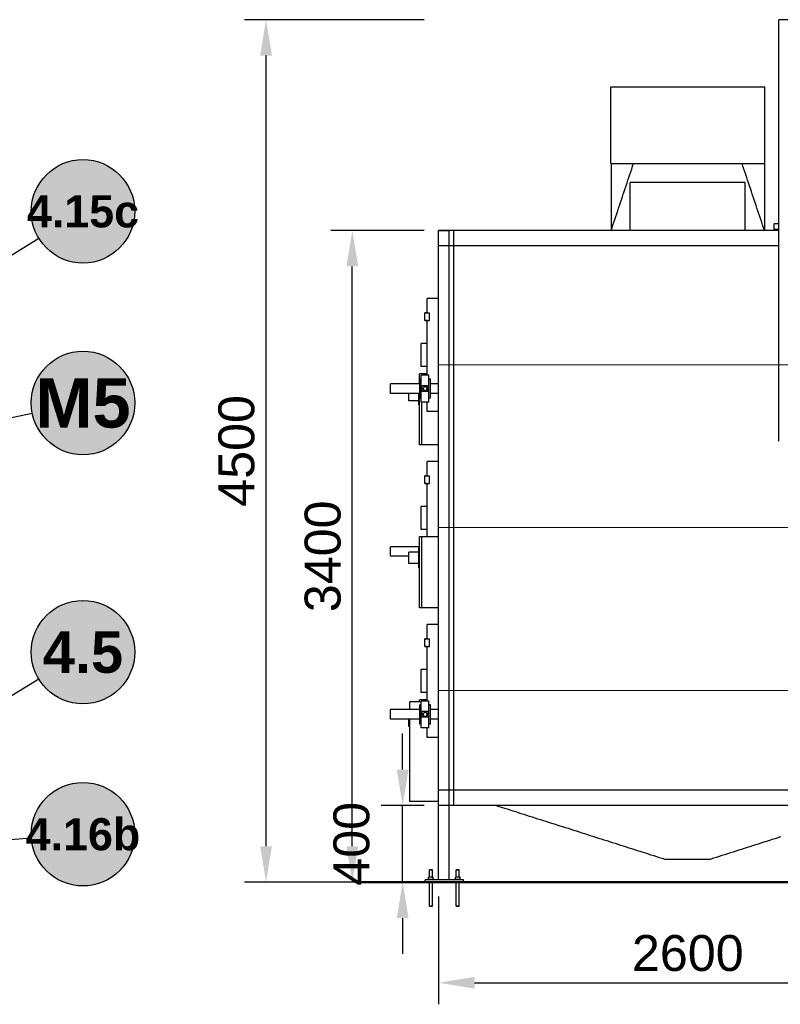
# Model space of a CAD drawing. Header units: millimetres. Extents: x 0 to 420, y 0 to 297.
# Tile 15 of 19: x 230 to 283, y 191 to 259. Entities that reach past the tile are written whole.
import ezdxf
from ezdxf.enums import TextEntityAlignment as Align

# ---------------------------------------------------------------- set-up
doc = ezdxf.new("R2010")
doc.units = ezdxf.units.MM
doc.header["$LTSCALE"] = 0.5
for name, color, linetype, lineweight in [('AUXILIAR', 9, 'CONTINUOUS', 13), ('CONTORNO', 7, 'CONTINUOUS', 50), ('COTAS', 7, 'CONTINUOUS', 25), ('FINO', 7, 'CONTINUOUS', 25), ('RELLENO', 9, 'CONTINUOUS', 13)]:
    doc.layers.add(name, color=color, linetype=linetype, lineweight=lineweight)
doc.styles.add('NEGRITA', font='arialbd.ttf')
doc.styles.get("Standard").update_dxf_attribs({"font": 'arial.ttf'})
doc.dimstyles.new('IRAM', dxfattribs={"dimtxt": 2.5, "dimasz": 2.5, "dimexe": 1.5, "dimexo": 1, "dimgap": 0.8, "dimtad": 1, "dimdec": 1, "dimtxsty": 'Standard', "dimcen": 2.5, "dimazin": 3, "dimtfac": 1, "dimtmove": 0, "dimatfit": 3})

msp = doc.modelspace()

# ---------------------------------------------------------------- hatches: boundary and pattern name
at = {"layer": 'RELLENO', "true_color": 0xffffff}
h = msp.add_hatch(color=7, dxfattribs=at)
edge = h.paths.add_edge_path()
edge.add_arc((234.1333, 245.7067), 3.6, 0, 360)
h = msp.add_hatch(color=7, dxfattribs=at)
edge = h.paths.add_edge_path()
edge.add_arc((234.1333, 232.3733), 3.6, 0, 360)
h = msp.add_hatch(color=7, dxfattribs=at)
edge = h.paths.add_edge_path()
edge.add_arc((234.1333, 215.04), 3.6, 0, 360)
h = msp.add_hatch(color=7, dxfattribs=at)
edge = h.paths.add_edge_path()
edge.add_arc((234.1333, 202.3733), 3.6, 0, 360)

# ---------------------------------------------------------------- linework, layer by layer
at = {"layer": 'AUXILIAR'}
for p, q in [((258.8667, 235.04), (302.2, 235.04)), ((258.8667, 223.7067), (302.2, 223.7067)), ((258.8667, 212.3733), (302.2, 212.3733))]:
    msp.add_line(p, q, dxfattribs=at)
at = {"layer": 'CONTORNO'}
msp.add_line((253.5333, 199.04), (302.8667, 199.04), dxfattribs=at)
at = {"layer": 'COTAS'}
for p, q in [((231.0674, 243.8199), (216.8, 235.04)), ((230.6079, 231.6446), (215.8133, 228.5867)), ((231.0648, 213.1574), (216.4, 204.16)), ((230.5439, 202.0972), (216.8, 201.04))]:
    msp.add_line(p, q, dxfattribs=at)
for centre in [(234.1333, 245.7067), (234.1333, 232.3733), (234.1333, 215.04), (234.1333, 202.3733)]:
    msp.add_circle(centre, 3.6, dxfattribs=at)
at = {"layer": 'FINO'}
for p, q in [((283.2, 259.04), (282.5333, 259.04)), ((282.5333, 229.7067), (282.5333, 259.04)), ((270.84, 249.04), (270.84, 254.3733)), ((281.56, 249.04), (281.56, 254.3733)), ((280.2, 247.7067), (272.2, 247.7067)), ((272.2, 244.3733), (272.2, 247.7067)), ((280.2, 244.3733), (280.2, 247.7067)), ((282.5333, 244.84), (282.2, 244.84)), ((282.2, 244.44), (282.2, 244.84)), ((258.8667, 199.2), (258.8667, 244.3733)), ((258.8667, 244.3733), (259.6, 244.3733)), ((259.9333, 244.3733), (258.8667, 244.3733)), ((258.8667, 204.3733), (258.8667, 244.3733)), ((282.5333, 244.3733), (258.8667, 244.3733)), ((258.8667, 243.3067), (258.8667, 244.3733)), ((259.6, 199.2), (259.6, 244.3733)), ((259.9333, 204.3733), (259.9333, 244.3733)), ((282.5333, 244.3733), (259.9333, 244.3733)), ((259.9333, 204.3733), (259.9333, 244.3733)), ((282.5333, 244.44), (282.2, 244.44)), ((282.5333, 243.3067), (258.8667, 243.3067)), ((258.8667, 239.64), (258.0667, 239.64)), ((258.0667, 238.64), (258.0667, 239.64)), ((257.9067, 238.1067), (257.9067, 238.64)), ((258.2267, 238.1067), (258.2267, 238.64)), ((258.0667, 234.3067), (258.0667, 238.1067)), ((258.0667, 236.5067), (257.6667, 236.5067)), ((257.6667, 234.9067), (257.6667, 236.5067)), ((257.6933, 234.4), (257.5333, 234.4)), ((257.5333, 233.7067), (257.5333, 234.4)), ((258.0667, 234.4), (257.5333, 234.4)), ((257.5333, 233.7067), (257.5333, 234.4)), ((258.0667, 234.9067), (257.6667, 234.9067)), ((258.2, 234.3067), (257.6667, 234.3067)), ((257.6667, 232.44), (257.6667, 234.3067)), ((257.6933, 234.3067), (257.6933, 234.4)), ((258.2, 232.44), (258.2, 234.3067)), ((257.56, 233.7067), (255.5333, 233.7067)), ((257.6667, 234.04), (257.56, 234.04)), ((257.56, 232.7067), (257.56, 234.04)), ((258.3067, 234.04), (258.2, 234.04)), ((258.3067, 232.7067), (258.3067, 234.04)), ((258.8667, 233.7067), (258.3067, 233.7067)), ((257.56, 233.04), (255.5333, 233.04)), ((257.5333, 229.4667), (257.5333, 233.04)), ((257.5333, 229.4667), (257.5333, 233.04)), ((257.7333, 233.1733), (257.7333, 233.5733)), ((258.1333, 233.5733), (257.7333, 233.5733)), ((258.1333, 233.1733), (257.7333, 233.1733)), ((258.1333, 233.1733), (258.1333, 233.5733)), ((258.8667, 233.04), (258.3067, 233.04)), ((257.4933, 232.5333), (256.8, 232.5333)), ((257.5333, 232.24), (257.4933, 232.24)), ((257.6667, 232.7067), (257.56, 232.7067)), ((258.2, 232.44), (257.6667, 232.44)), ((257.6933, 229.4667), (257.6933, 232.44)), ((258.0667, 231.7733), (258.0667, 232.44)), ((258.3067, 232.7067), (258.2, 232.7067)), ((258.8667, 231.7733), (258.0667, 231.7733)), ((257.6933, 229.4667), (257.5333, 229.4667)), ((258.8667, 229.4667), (257.5333, 229.4667)), ((258.8667, 228.3067), (258.0667, 228.3067)), ((258.0667, 227.3067), (258.0667, 228.3067)), ((257.9067, 226.7733), (257.9067, 227.3067)), ((258.0667, 223.0667), (258.0667, 226.7733)), ((258.2267, 226.7733), (258.2267, 227.3067)), ((258.0667, 225.1733), (257.6667, 225.1733)), ((257.6667, 223.5733), (257.6667, 225.1733)), ((258.0667, 223.5733), (257.6667, 223.5733)), ((257.6933, 223.0667), (257.5333, 223.0667)), ((257.5333, 218.1333), (257.5333, 223.0667)), ((258.8667, 223.0667), (257.5333, 223.0667)), ((257.5333, 218.1333), (257.5333, 223.0667)), ((257.6933, 218.1333), (257.6933, 223.0667)), ((257.5333, 222.3733), (255.5333, 222.3733)), ((257.4933, 222), (256.8, 222)), ((257.5333, 222.2933), (257.4933, 222.2933)), ((256.8, 221.7067), (255.5333, 221.7067)), ((257.4933, 221.2), (256.8, 221.2)), ((257.5333, 220.9067), (257.4933, 220.9067)), ((257.6933, 218.1333), (257.5333, 218.1333)), ((258.8667, 218.1333), (257.5333, 218.1333)), ((258.8667, 216.9733), (258.0667, 216.9733)), ((258.0667, 215.9733), (258.0667, 216.9733)), ((257.9067, 215.44), (257.9067, 215.9733)), ((258.2267, 215.44), (258.2267, 215.9733)), ((258.0667, 211.64), (258.0667, 215.44)), ((258.0667, 213.84), (257.6667, 213.84)), ((257.6667, 212.24), (257.6667, 213.84)), ((257.6933, 211.7333), (257.5333, 211.7333)), ((257.5333, 211.5733), (257.5333, 211.7333)), ((258.0667, 211.7333), (257.5333, 211.7333)), ((257.5333, 211.5733), (257.5333, 211.7333)), ((258.0667, 212.24), (257.6667, 212.24)), ((257.6933, 211.64), (257.6933, 211.7333)), ((257.56, 211.04), (255.5333, 211.04)), ((257.6667, 211.5733), (256.8667, 211.5733)), ((256.8667, 211.04), (256.8667, 211.5733)), ((257.6667, 211.3733), (257.56, 211.3733)), ((257.56, 210.04), (257.56, 211.3733)), ((258.2, 211.64), (257.6667, 211.64)), ((257.6667, 209.7733), (257.6667, 211.64)), ((258.2, 209.7733), (258.2, 211.64)), ((258.3067, 211.3733), (258.2, 211.3733)), ((258.3067, 210.04), (258.3067, 211.3733)), ((258.8667, 211.04), (258.3067, 211.04)), ((257.56, 210.3733), (255.5333, 210.3733)), ((256.8667, 204.64), (256.8667, 210.3733)), ((257.7333, 210.5067), (257.7333, 210.9067)), ((258.1333, 210.9067), (257.7333, 210.9067)), ((258.1333, 210.5067), (257.7333, 210.5067)), ((258.1333, 210.5067), (258.1333, 210.9067)), ((258.8667, 210.3733), (258.3067, 210.3733)), ((256.8667, 209.8667), (256.8, 209.8667)), ((257.6667, 210.04), (257.56, 210.04)), ((258.2, 209.7733), (257.6667, 209.7733)), ((258.0667, 209.1067), (258.0667, 209.7733)), ((258.3067, 210.04), (258.2, 210.04)), ((258.8667, 209.1067), (258.0667, 209.1067)), ((284.2, 205.44), (258.8667, 205.44)), ((258.8667, 204.3733), (258.8667, 205.44)), ((258.8667, 204.64), (256.8667, 204.64)), ((259.9333, 204.3733), (258.8667, 204.3733)), ((284.2, 204.3733), (258.8667, 204.3733)), ((284.2, 204.3733), (259.9333, 204.3733)), ((274.6, 200.64), (277.8, 200.64)), ((258.4933, 199.3867), (258.1733, 199.3867)), ((258.1733, 199.2), (258.1733, 199.3867)), ((258.2267, 199.3867), (258.2267, 199.9067)), ((258.44, 199.3867), (258.44, 199.9067)), ((258.4933, 199.2), (258.4933, 199.3867)), ((260.36, 199.3867), (260.04, 199.3867)), ((260.04, 199.2), (260.04, 199.3867)), ((260.0933, 199.3867), (260.0933, 199.9067)), ((260.3067, 199.3867), (260.3067, 199.9067)), ((260.36, 199.2), (260.36, 199.3867)), ((260.6, 199.2), (257.9333, 199.2)), ((257.9333, 199.04), (257.9333, 199.2)), ((260.6, 199.04), (257.9333, 199.04)), ((258.1333, 199.2), (258.1333, 199.24)), ((258.2267, 197.3733), (258.2267, 199.04)), ((258.44, 197.3733), (258.44, 199.04)), ((258.5333, 199.2), (258.5333, 199.24)), ((260, 199.2), (260, 199.24)), ((260.0933, 197.3733), (260.0933, 199.04)), ((260.3067, 197.3733), (260.3067, 199.04)), ((260.4, 199.2), (260.4, 199.24)), ((260.6, 199.04), (260.6, 199.2))]:
    msp.add_line(p, q, dxfattribs=at)
for points in [[(270.84, 254.3733), (271.0427, 254.3733), (271.244, 254.3733), (271.4467, 254.3733), (271.6493, 254.3733), (271.8507, 254.3733), (272.0533, 254.3733), (272.256, 254.3733), (272.4587, 254.3733), (272.66, 254.3733), (272.8627, 254.3733), (273.0653, 254.3733), (273.2667, 254.3733), (273.4693, 254.3733), (273.672, 254.3733), (273.8733, 254.3733), (274.076, 254.3733), (274.2787, 254.3733), (274.4813, 254.3733), (274.6827, 254.3733), (274.8853, 254.3733), (275.088, 254.3733), (275.2893, 254.3733), (275.492, 254.3733), (275.6947, 254.3733), (275.896, 254.3733), (276.0987, 254.3733), (276.3013, 254.3733), (276.504, 254.3733), (276.7053, 254.3733), (276.908, 254.3733), (277.1107, 254.3733), (277.312, 254.3733), (277.5147, 254.3733), (277.7173, 254.3733), (277.9187, 254.3733), (278.1213, 254.3733), (278.324, 254.3733), (278.5267, 254.3733), (278.728, 254.3733), (278.9307, 254.3733), (279.1333, 254.3733), (279.3347, 254.3733), (279.5373, 254.3733), (279.74, 254.3733), (279.9413, 254.3733), (280.144, 254.3733), (280.3467, 254.3733), (280.5493, 254.3733), (280.7507, 254.3733), (280.9533, 254.3733), (281.156, 254.3733), (281.3573, 254.3733), (281.56, 254.3733)], [(270.84, 249.04), (271.0427, 249.04), (271.244, 249.04), (271.4467, 249.04), (271.6493, 249.04), (271.8507, 249.04), (272.0533, 249.04), (272.256, 249.04), (272.4587, 249.04), (272.66, 249.04), (272.8627, 249.04), (273.0653, 249.04), (273.2667, 249.04), (273.4693, 249.04), (273.672, 249.04), (273.8733, 249.04), (274.076, 249.04), (274.2787, 249.04), (274.4813, 249.04), (274.6827, 249.04), (274.8853, 249.04), (275.088, 249.04), (275.2893, 249.04), (275.492, 249.04), (275.6947, 249.04), (275.896, 249.04), (276.0987, 249.04), (276.3013, 249.04), (276.504, 249.04), (276.7053, 249.04), (276.908, 249.04), (277.1107, 249.04), (277.312, 249.04), (277.5147, 249.04), (277.7173, 249.04), (277.9187, 249.04), (278.1213, 249.04), (278.324, 249.04), (278.5267, 249.04), (278.728, 249.04), (278.9307, 249.04), (279.1333, 249.04), (279.3347, 249.04), (279.5373, 249.04), (279.74, 249.04), (279.9413, 249.04), (280.144, 249.04), (280.3467, 249.04), (280.5493, 249.04), (280.7507, 249.04), (280.9533, 249.04), (281.156, 249.04), (281.3573, 249.04), (281.56, 249.04)], [(270.8667, 244.3733), (270.932, 244.568), (270.9973, 244.7627), (271.0613, 244.9573), (271.1267, 245.1507), (271.192, 245.3453), (271.2573, 245.54), (271.3227, 245.7347), (271.388, 245.9293), (271.452, 246.1227), (271.5173, 246.3173), (271.5827, 246.512), (271.648, 246.7067), (271.7133, 246.9013), (271.7773, 247.096), (271.8427, 247.2907), (271.908, 247.484), (271.9733, 247.6787), (272.0387, 247.8733), (272.1027, 248.068), (272.168, 248.2627), (272.2333, 248.456), (272.2987, 248.6507), (272.364, 248.8453), (272.4293, 249.04)], [(270.8667, 249.04), (270.8667, 248.8373), (270.8667, 248.6347), (270.8667, 248.4307), (270.8667, 248.228), (270.8667, 248.0253), (270.8667, 247.8227), (270.8667, 247.62), (270.8667, 247.4173), (270.8667, 247.2133), (270.8667, 247.0107), (270.8667, 246.808), (270.8667, 246.6053), (270.8667, 246.4027), (270.8667, 246.2), (270.8667, 245.996), (270.8667, 245.7933), (270.8667, 245.5907), (270.8667, 245.388), (270.8667, 245.1853), (270.8667, 244.9827), (270.8667, 244.7787), (270.8667, 244.576), (270.8667, 244.3733)], [(281.5333, 244.3733), (281.468, 244.568), (281.4027, 244.7627), (281.3387, 244.9573), (281.2733, 245.1507), (281.208, 245.3453), (281.1427, 245.54), (281.0773, 245.7347), (281.012, 245.9293), (280.948, 246.124), (280.8827, 246.3173), (280.8173, 246.512), (280.752, 246.7067), (280.6867, 246.9013), (280.6227, 247.096), (280.5573, 247.2907), (280.492, 247.484), (280.4267, 247.6787), (280.3613, 247.8733), (280.2973, 248.068), (280.232, 248.2627), (280.1667, 248.4573), (280.1013, 248.6507), (280.036, 248.8453), (279.9707, 249.04)], [(281.5333, 249.04), (281.5333, 248.8373), (281.5333, 248.6347), (281.5333, 248.4307), (281.5333, 248.228), (281.5333, 248.0253), (281.5333, 247.8227), (281.5333, 247.62), (281.5333, 247.4173), (281.5333, 247.2133), (281.5333, 247.0107), (281.5333, 246.808), (281.5333, 246.6053), (281.5333, 246.4027), (281.5333, 246.2), (281.5333, 245.996), (281.5333, 245.7933), (281.5333, 245.5907), (281.5333, 245.388), (281.5333, 245.1853), (281.5333, 244.9827), (281.5333, 244.7787), (281.5333, 244.576), (281.5333, 244.3733)], [(258.0667, 238.64), (258.0267, 238.64), (257.9867, 238.64), (257.9467, 238.64), (257.9067, 238.64)], [(257.9067, 238.64), (257.9867, 238.64), (258.0667, 238.64), (258.1467, 238.64), (258.2267, 238.64)], [(258.0667, 238.1067), (258.0267, 238.1067), (257.9867, 238.1067), (257.9467, 238.1067), (257.9067, 238.1067)], [(257.9067, 238.1067), (257.9867, 238.1067), (258.0667, 238.1067), (258.1467, 238.1067), (258.2267, 238.1067)], [(255.5333, 233.04), (255.5333, 233.2067), (255.5333, 233.3733), (255.5333, 233.54), (255.5333, 233.7067)], [(256.8, 232.5333), (256.8, 232.66), (256.8, 232.7867), (256.8, 232.9133), (256.8, 233.04)], [(257.4933, 232.24), (257.4933, 232.44), (257.4933, 232.64), (257.4933, 232.84), (257.4933, 233.04)], [(257.9333, 233.5067), (257.9147, 233.5053), (257.896, 233.5013), (257.8787, 233.4947), (257.8627, 233.4867), (257.848, 233.476), (257.8347, 233.4627), (257.8227, 233.448), (257.8133, 233.432), (257.8067, 233.4147), (257.8027, 233.396), (257.8, 233.3773), (257.8013, 233.36), (257.804, 233.3413), (257.8093, 233.324), (257.8173, 233.3067), (257.828, 233.2907), (257.8413, 233.2773), (257.8547, 233.2653), (257.8707, 233.256), (257.888, 233.248), (257.9053, 233.2427), (257.924, 233.24), (257.9427, 233.24), (257.9613, 233.2427), (257.9787, 233.248), (257.996, 233.256), (258.012, 233.2653), (258.0253, 233.2773), (258.0387, 233.2907), (258.0493, 233.3067), (258.0573, 233.324), (258.0627, 233.3413), (258.0653, 233.36), (258.0667, 233.3773), (258.064, 233.396), (258.06, 233.4147), (258.0533, 233.432), (258.044, 233.448), (258.032, 233.4627), (258.0187, 233.476), (258.004, 233.4867), (257.988, 233.4947), (257.9707, 233.5013), (257.952, 233.5053), (257.9333, 233.5067)], [(258.0667, 227.3067), (258.0267, 227.3067), (257.9867, 227.3067), (257.9467, 227.3067), (257.9067, 227.3067)], [(257.9067, 227.3067), (257.9867, 227.3067), (258.0667, 227.3067), (258.1467, 227.3067), (258.2267, 227.3067)], [(258.0667, 226.7733), (258.0267, 226.7733), (257.9867, 226.7733), (257.9467, 226.7733), (257.9067, 226.7733)], [(257.9067, 226.7733), (257.9867, 226.7733), (258.0667, 226.7733), (258.1467, 226.7733), (258.2267, 226.7733)], [(255.5333, 221.7067), (255.5333, 221.8733), (255.5333, 222.04), (255.5333, 222.2067), (255.5333, 222.3733)], [(256.8, 221.2), (256.8, 221.4), (256.8, 221.6), (256.8, 221.8), (256.8, 222)], [(257.4933, 220.9067), (257.4933, 221.1373), (257.4933, 221.3693), (257.4933, 221.6), (257.4933, 221.8307), (257.4933, 222.0627), (257.4933, 222.2933)], [(258.0667, 215.9733), (258.0267, 215.9733), (257.9867, 215.9733), (257.9467, 215.9733), (257.9067, 215.9733)], [(257.9067, 215.9733), (257.9867, 215.9733), (258.0667, 215.9733), (258.1467, 215.9733), (258.2267, 215.9733)], [(258.0667, 215.44), (258.0267, 215.44), (257.9867, 215.44), (257.9467, 215.44), (257.9067, 215.44)], [(257.9067, 215.44), (257.9867, 215.44), (258.0667, 215.44), (258.1467, 215.44), (258.2267, 215.44)], [(255.5333, 210.3733), (255.5333, 210.54), (255.5333, 210.7067), (255.5333, 210.8733), (255.5333, 211.04)], [(256.8, 209.8667), (256.8, 209.9933), (256.8, 210.12), (256.8, 210.2467), (256.8, 210.3733)], [(257.9333, 210.84), (257.9147, 210.8387), (257.896, 210.8347), (257.8787, 210.828), (257.8627, 210.82), (257.848, 210.8093), (257.8347, 210.796), (257.8227, 210.7813), (257.8133, 210.7653), (257.8067, 210.748), (257.8027, 210.7293), (257.8, 210.7107), (257.8013, 210.6933), (257.804, 210.6747), (257.8093, 210.6573), (257.8173, 210.64), (257.828, 210.624), (257.8413, 210.6107), (257.8547, 210.5987), (257.8707, 210.5893), (257.888, 210.5813), (257.9053, 210.576), (257.924, 210.5733), (257.9427, 210.5733), (257.9613, 210.576), (257.9787, 210.5813), (257.996, 210.5893), (258.012, 210.5987), (258.0253, 210.6107), (258.0387, 210.624), (258.0493, 210.64), (258.0573, 210.6573), (258.0627, 210.6747), (258.0653, 210.6933), (258.0667, 210.7107), (258.064, 210.7293), (258.06, 210.748), (258.0533, 210.7653), (258.044, 210.7813), (258.032, 210.796), (258.0187, 210.8093), (258.004, 210.82), (257.988, 210.828), (257.9707, 210.8347), (257.952, 210.8387), (257.9333, 210.84)], [(262.8667, 204.3733), (263.0587, 204.312), (263.252, 204.2507), (263.444, 204.1893), (263.636, 204.128), (263.828, 204.0667), (264.0213, 204.0067), (264.2133, 203.9453), (264.4053, 203.884), (264.5973, 203.8227), (264.7907, 203.7613), (264.9827, 203.7), (265.1747, 203.6387), (265.3667, 203.5773), (265.56, 203.516), (265.752, 203.4547), (265.944, 203.3947), (266.136, 203.3333), (266.3293, 203.272), (266.5213, 203.2107), (266.7133, 203.1493), (266.9067, 203.088), (267.0987, 203.0267), (267.2907, 202.9653), (267.4827, 202.904), (267.676, 202.8427), (267.868, 202.7827), (268.06, 202.7213), (268.252, 202.66), (268.4453, 202.5987), (268.6373, 202.5373), (268.8293, 202.476), (269.0213, 202.4147), (269.2147, 202.3533), (269.4067, 202.292), (269.5987, 202.2307), (269.7907, 202.1707), (269.984, 202.1093), (270.176, 202.048), (270.368, 201.9867), (270.56, 201.9253), (270.7533, 201.864), (270.9453, 201.8027), (271.1373, 201.7413), (271.3307, 201.68), (271.5227, 201.6187), (271.7147, 201.5587), (271.9067, 201.4973), (272.1, 201.436), (272.292, 201.3747), (272.484, 201.3133), (272.676, 201.252), (272.8693, 201.1907), (273.0613, 201.1293), (273.2533, 201.068), (273.4453, 201.0067), (273.6387, 200.9467), (273.8307, 200.8853), (274.0227, 200.824), (274.2147, 200.7627), (274.408, 200.7013), (274.6, 200.64)], [(282.648, 202.1827), (282.4547, 202.1213), (282.26, 202.0587), (282.0667, 201.9973), (281.8733, 201.936), (281.6787, 201.8747), (281.4853, 201.812), (281.2907, 201.7507), (281.0973, 201.6893), (280.9027, 201.6267), (280.7093, 201.5653), (280.5147, 201.504), (280.3213, 201.4427), (280.1267, 201.38), (279.9333, 201.3187), (279.74, 201.2573), (279.5453, 201.196), (279.352, 201.1333), (279.1573, 201.072), (278.964, 201.0107), (278.7693, 200.948), (278.576, 200.8867), (278.3813, 200.8253), (278.188, 200.764), (277.9933, 200.7013), (277.8, 200.64)], [(258.3333, 199.9067), (258.3067, 199.9067), (258.28, 199.9067), (258.2533, 199.9067), (258.2267, 199.9067)], [(258.2267, 199.9067), (258.28, 199.9067), (258.3333, 199.9067), (258.3867, 199.9067), (258.44, 199.9067)], [(258.44, 199.9067), (258.4133, 199.9067), (258.3867, 199.9067), (258.36, 199.9067), (258.3333, 199.9067)], [(260.2, 199.9067), (260.1733, 199.9067), (260.1467, 199.9067), (260.12, 199.9067), (260.0933, 199.9067)], [(260.0933, 199.9067), (260.1467, 199.9067), (260.2, 199.9067), (260.2533, 199.9067), (260.3067, 199.9067)], [(260.3067, 199.9067), (260.28, 199.9067), (260.2533, 199.9067), (260.2267, 199.9067), (260.2, 199.9067)], [(258.1333, 199.24), (258.2333, 199.24), (258.3333, 199.24), (258.4333, 199.24), (258.5333, 199.24)], [(260, 199.24), (260.1, 199.24), (260.2, 199.24), (260.3, 199.24), (260.4, 199.24)], [(258.3333, 197.3733), (258.3067, 197.3733), (258.28, 197.3733), (258.2533, 197.3733), (258.2267, 197.3733)], [(258.2267, 197.3733), (258.28, 197.3733), (258.3333, 197.3733), (258.3867, 197.3733), (258.44, 197.3733)], [(258.44, 197.3733), (258.4133, 197.3733), (258.3867, 197.3733), (258.36, 197.3733), (258.3333, 197.3733)], [(260.2, 197.3733), (260.1733, 197.3733), (260.1467, 197.3733), (260.12, 197.3733), (260.0933, 197.3733)], [(260.0933, 197.3733), (260.1467, 197.3733), (260.2, 197.3733), (260.2533, 197.3733), (260.3067, 197.3733)], [(260.3067, 197.3733), (260.28, 197.3733), (260.2533, 197.3733), (260.2267, 197.3733), (260.2, 197.3733)]]:
    msp.add_lwpolyline(points, dxfattribs=at)

# ---------------------------------------------------------------- texts
at = {"layer": 'COTAS', "style": 'NEGRITA'}
for s, height, p in [('4.15c', 2.232, (234.1333, 245.7067)), ('M5', 3.42, (234.1333, 232.3733)), ('4.5', 2.88, (234.1333, 215.04)), ('4.16b', 2.232, (234.1333, 202.3733))]:
    msp.add_text(s, height=height, dxfattribs=at).set_placement(p, align=Align.MIDDLE_CENTER)

# ---------------------------------------------------------------- dimensions: what is measured, and where the dimension line sits
at = {"layer": 'COTAS'}
for base, p2 in [((246.8667, 199.04), (258.8667, 259.04)), ((252.8667, 199.04), (258.8667, 244.3733))]:
    msp.add_linear_dim(base=base, p1=(258.8667, 199.04), p2=p2, angle=90, dimstyle='IRAM', override={"dimlfac": 75}, dxfattribs=at).render()
msp.add_linear_dim(base=(256.3667, 199.04), p1=(258.8667, 199.04), p2=(258.8667, 204.3733), angle=90, text='400', dimstyle='IRAM', override={"dimlfac": 75}, dxfattribs=at).render()
msp.add_linear_dim(base=(258.8667, 192.04), p1=(258.8667, 199.04), p2=(293.5333, 199.04), dimstyle='IRAM', override={"dimlfac": 75}, dxfattribs=at).render()

doc.saveas('drawing.dxf')
